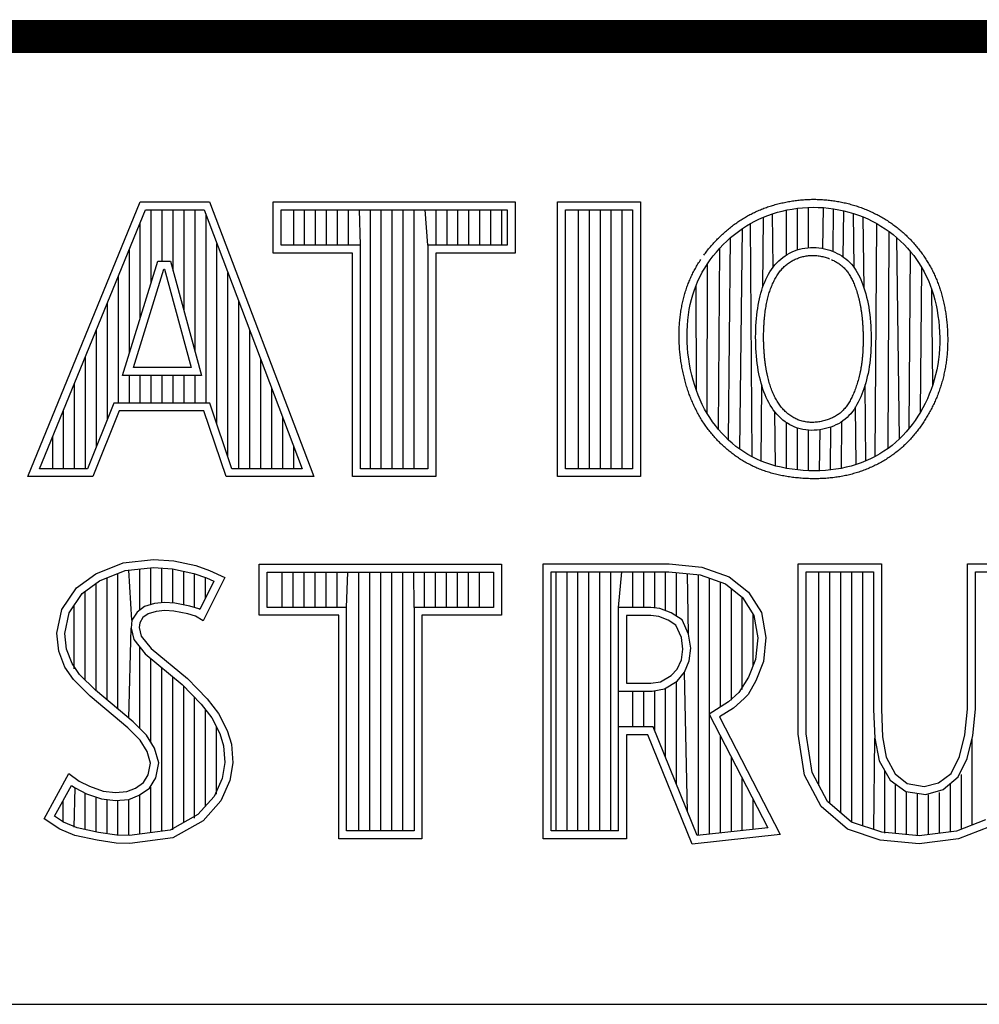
# Model space of a CAD drawing. Header units: inches. Extents: x 0 to 22, y 0 to 17.
# Tile 5 of 9: x 17.278 to 17.863, y 2.37 to 2.97. Entities that reach past the tile are written whole.
import ezdxf

# ---------------------------------------------------------------- set-up
doc = ezdxf.new("R2010")
doc.units = ezdxf.units.IN
doc.header["$LTSCALE"] = 1.21
doc.header["$MEASUREMENT"] = 0
doc.layers.get('0').update_dxf_attribs({"linetype": 'CONTINUOUS'})

msp = doc.modelspace()

# ---------------------------------------------------------------- linework, layer by layer
at = {"color": 2, "linetype": 'CONTINUOUS'}
for p, q in [((16.37365, 2.95963), (21.50365, 2.95963)), ((16.375, 2.96), (21.5, 2.96)), ((17.2831, 2.69154), (17.35156, 2.85908)), ((17.35156, 2.85908), (17.39384, 2.85908)), ((17.39384, 2.85908), (17.45744, 2.69154)), ((17.43265, 2.85908), (17.58018, 2.85908)), ((17.43265, 2.82782), (17.43265, 2.85908)), ((17.58018, 2.85908), (17.58018, 2.82782)), ((17.60594, 2.85908), (17.65646, 2.85908)), ((17.60594, 2.69154), (17.60594, 2.85908)), ((17.65646, 2.85908), (17.65646, 2.69154)), ((17.29033, 2.6964), (17.35482, 2.85422)), ((17.35482, 2.85422), (17.39049, 2.85422)), ((17.35835, 2.80979), (17.35835, 2.85422)), ((17.36502, 2.82279), (17.36502, 2.85422)), ((17.3717, 2.817), (17.3717, 2.85422)), ((17.37837, 2.79246), (17.37837, 2.85422)), ((17.38505, 2.76791), (17.38505, 2.85422)), ((17.39049, 2.85422), (17.4504, 2.6964)), ((17.39172, 2.73641), (17.39172, 2.85097)), ((17.43751, 2.85422), (17.57532, 2.85422)), ((17.43751, 2.83268), (17.43751, 2.85422)), ((17.44513, 2.83268), (17.44513, 2.85422)), ((17.4518, 2.83268), (17.4518, 2.85422)), ((17.45848, 2.83268), (17.45848, 2.85422)), ((17.46515, 2.83268), (17.46515, 2.85422)), ((17.47183, 2.83268), (17.47183, 2.85422)), ((17.4785, 2.83268), (17.4785, 2.85422)), ((17.48589, 2.83268), (17.48518, 2.85422)), ((17.49186, 2.6964), (17.49186, 2.85422)), ((17.49853, 2.6964), (17.49853, 2.85422)), ((17.50521, 2.6964), (17.50521, 2.85422)), ((17.51188, 2.6964), (17.51188, 2.85422)), ((17.51856, 2.6964), (17.51856, 2.85422)), ((17.52694, 2.83268), (17.52523, 2.85422)), ((17.53191, 2.83268), (17.53191, 2.85422)), ((17.53858, 2.83268), (17.53858, 2.85422)), ((17.54526, 2.83268), (17.54526, 2.85422)), ((17.55193, 2.83268), (17.55193, 2.85422)), ((17.55861, 2.83268), (17.55861, 2.85422)), ((17.56529, 2.83268), (17.56529, 2.85422)), ((17.57196, 2.83268), (17.57196, 2.85422)), ((17.57532, 2.85422), (17.57532, 2.83268)), ((17.6108, 2.85422), (17.6516, 2.85422)), ((17.6108, 2.6964), (17.6108, 2.85422)), ((17.61869, 2.6964), (17.61869, 2.85422)), ((17.62536, 2.6964), (17.62536, 2.85422)), ((17.63204, 2.6964), (17.63204, 2.85422)), ((17.63871, 2.6964), (17.63871, 2.85422)), ((17.64539, 2.6964), (17.64539, 2.85422)), ((17.6516, 2.85422), (17.6516, 2.6964)), ((17.7314, 2.8497), (17.73416, 2.85077)), ((17.73416, 2.85077), (17.73699, 2.85175)), ((17.73699, 2.85175), (17.73991, 2.85262)), ((17.73738, 2.81926), (17.73699, 2.85175)), ((17.73991, 2.85262), (17.74289, 2.8534)), ((17.74289, 2.8534), (17.74594, 2.85407)), ((17.74552, 2.82671), (17.74552, 2.85398)), ((17.74594, 2.85407), (17.74903, 2.85463)), ((17.74903, 2.85463), (17.75216, 2.85508)), ((17.75216, 2.85508), (17.75531, 2.8554)), ((17.7522, 2.82975), (17.7522, 2.85508)), ((17.75531, 2.8554), (17.75848, 2.85561)), ((17.75848, 2.85561), (17.76164, 2.85569)), ((17.75887, 2.83109), (17.75887, 2.85562)), ((17.76164, 2.85569), (17.7648, 2.85565)), ((17.7648, 2.85565), (17.76795, 2.85548)), ((17.76758, 2.83059), (17.76795, 2.85548)), ((17.76795, 2.85548), (17.77109, 2.85518)), ((17.77109, 2.85518), (17.77421, 2.85477)), ((17.77388, 2.82872), (17.77421, 2.85477)), ((17.77421, 2.85477), (17.7773, 2.85423)), ((17.7773, 2.85423), (17.78036, 2.85357)), ((17.7801, 2.82537), (17.78036, 2.85357)), ((17.78036, 2.85357), (17.78338, 2.8528)), ((17.78338, 2.8528), (17.78636, 2.85191)), ((17.78636, 2.85191), (17.78929, 2.8509)), ((17.78671, 2.81893), (17.78636, 2.85191)), ((17.78929, 2.8509), (17.79216, 2.84979)), ((17.35167, 2.78819), (17.35167, 2.84651)), ((17.71857, 2.84274), (17.72103, 2.84436)), ((17.72103, 2.84436), (17.72354, 2.84585)), ((17.72354, 2.84585), (17.72609, 2.84724)), ((17.72462, 2.70355), (17.72354, 2.84585)), ((17.72609, 2.84724), (17.72871, 2.84852)), ((17.72871, 2.84852), (17.7314, 2.8497)), ((17.73102, 2.80703), (17.7314, 2.8497)), ((17.79216, 2.84979), (17.79498, 2.84857)), ((17.79273, 2.80648), (17.79225, 2.84975)), ((17.79498, 2.84857), (17.79774, 2.84723)), ((17.79774, 2.84723), (17.80043, 2.8458)), ((17.79954, 2.70387), (17.80043, 2.8458)), ((17.80043, 2.8458), (17.80305, 2.84426)), ((17.80305, 2.84426), (17.8056, 2.84262)), ((17.71144, 2.83719), (17.71377, 2.83915)), ((17.71377, 2.83915), (17.71615, 2.84101)), ((17.71615, 2.84101), (17.71857, 2.84274)), ((17.71705, 2.70823), (17.71857, 2.84274)), ((17.8056, 2.84262), (17.80807, 2.84088)), ((17.8074, 2.70875), (17.80807, 2.84088)), ((17.80807, 2.84088), (17.81046, 2.83904)), ((17.81046, 2.83904), (17.81277, 2.83711)), ((17.3984, 2.72322), (17.3984, 2.83338)), ((17.48589, 2.83268), (17.43751, 2.83268)), ((17.48589, 2.6964), (17.48589, 2.83268)), ((17.57532, 2.83268), (17.52694, 2.83268)), ((17.52694, 2.83268), (17.52694, 2.6964)), ((17.70482, 2.83071), (17.70695, 2.83295)), ((17.70695, 2.83295), (17.70916, 2.83512)), ((17.70916, 2.83512), (17.71144, 2.83719)), ((17.71017, 2.71385), (17.71144, 2.83719)), ((17.81277, 2.83711), (17.815, 2.83509)), ((17.8143, 2.71449), (17.81277, 2.83711)), ((17.815, 2.83509), (17.81713, 2.83298)), ((17.81713, 2.83298), (17.81918, 2.8308)), ((17.345, 2.76659), (17.345, 2.83018)), ((17.48104, 2.82782), (17.43265, 2.82782)), ((17.48104, 2.69154), (17.48104, 2.82782)), ((17.58018, 2.82782), (17.5318, 2.82782)), ((17.5318, 2.82782), (17.5318, 2.69154)), ((17.69899, 2.8236), (17.70083, 2.82602)), ((17.70083, 2.82602), (17.70277, 2.82839)), ((17.70277, 2.82839), (17.70482, 2.83071)), ((17.70401, 2.72031), (17.70482, 2.83071)), ((17.74325, 2.82517), (17.74458, 2.82612)), ((17.74458, 2.82612), (17.74596, 2.82698)), ((17.74596, 2.82698), (17.74738, 2.82777)), ((17.74738, 2.82777), (17.74884, 2.82847)), ((17.74884, 2.82847), (17.75034, 2.82911)), ((17.75034, 2.82911), (17.75188, 2.82966)), ((17.75188, 2.82966), (17.75347, 2.83014)), ((17.75347, 2.83014), (17.75508, 2.83053)), ((17.75508, 2.83053), (17.75674, 2.83084)), ((17.75674, 2.83084), (17.75841, 2.83106)), ((17.75841, 2.83106), (17.76012, 2.83118)), ((17.76012, 2.83118), (17.76184, 2.83121)), ((17.76184, 2.83121), (17.76357, 2.83114)), ((17.76357, 2.83114), (17.76528, 2.83097)), ((17.76528, 2.83097), (17.76698, 2.83071)), ((17.76698, 2.83071), (17.76865, 2.83037)), ((17.76865, 2.83037), (17.77028, 2.82995)), ((17.77028, 2.82995), (17.77188, 2.82946)), ((17.77188, 2.82946), (17.77344, 2.8289)), ((17.77344, 2.8289), (17.77496, 2.82827)), ((17.77496, 2.82827), (17.77642, 2.82758)), ((17.77642, 2.82758), (17.77782, 2.82682)), ((17.77782, 2.82682), (17.77917, 2.82601)), ((17.77917, 2.82601), (17.78046, 2.82512)), ((17.81918, 2.8308), (17.82113, 2.82854)), ((17.8203, 2.72104), (17.82113, 2.82854)), ((17.82113, 2.82854), (17.82298, 2.82621)), ((17.82298, 2.82621), (17.82473, 2.82383)), ((17.34088, 2.75326), (17.36237, 2.82279)), ((17.36237, 2.82279), (17.37012, 2.82279)), ((17.37012, 2.82279), (17.38903, 2.75327)), ((17.69567, 2.81864), (17.69727, 2.82114)), ((17.69706, 2.7301), (17.69727, 2.82114)), ((17.69727, 2.82114), (17.69899, 2.8236)), ((17.73736, 2.81923), (17.73843, 2.82057)), ((17.73843, 2.82057), (17.73955, 2.82184)), ((17.73955, 2.82184), (17.74073, 2.82303)), ((17.74073, 2.82303), (17.74196, 2.82414)), ((17.74196, 2.82414), (17.74325, 2.82517)), ((17.78046, 2.82512), (17.78169, 2.82418)), ((17.78169, 2.82418), (17.78286, 2.82318)), ((17.78286, 2.82318), (17.78398, 2.82213)), ((17.78398, 2.82213), (17.78502, 2.82101)), ((17.78502, 2.82101), (17.78601, 2.81985)), ((17.82473, 2.82383), (17.82637, 2.82139)), ((17.82637, 2.82139), (17.82791, 2.81889)), ((17.34746, 2.75812), (17.36595, 2.81794)), ((17.36595, 2.81794), (17.36641, 2.81794)), ((17.36641, 2.81794), (17.38268, 2.75812)), ((17.40508, 2.70339), (17.40508, 2.8158)), ((17.6928, 2.81349), (17.69418, 2.81609)), ((17.69418, 2.81609), (17.69567, 2.81864)), ((17.73372, 2.81332), (17.73454, 2.81487)), ((17.73454, 2.81487), (17.73542, 2.81637)), ((17.73542, 2.81637), (17.73636, 2.81783)), ((17.73636, 2.81783), (17.73736, 2.81923)), ((17.78601, 2.81985), (17.78694, 2.81863)), ((17.78694, 2.81863), (17.78781, 2.81735)), ((17.78781, 2.81735), (17.78863, 2.81601)), ((17.78863, 2.81601), (17.78939, 2.81462)), ((17.78939, 2.81462), (17.79011, 2.81317)), ((17.8271, 2.73087), (17.82791, 2.81889)), ((17.82791, 2.81889), (17.82935, 2.81632)), ((17.82935, 2.81632), (17.83069, 2.81369)), ((17.33832, 2.73641), (17.33832, 2.81384)), ((17.68934, 2.80531), (17.69039, 2.80811)), ((17.69039, 2.80811), (17.69154, 2.81084)), ((17.69054, 2.7441), (17.69039, 2.80811)), ((17.69154, 2.81084), (17.6928, 2.81349)), ((17.73095, 2.80682), (17.73156, 2.80849)), ((17.73156, 2.80849), (17.73223, 2.81013)), ((17.73223, 2.81013), (17.73294, 2.81174)), ((17.73294, 2.81174), (17.73372, 2.81332)), ((17.79011, 2.81317), (17.7908, 2.81165)), ((17.7908, 2.81165), (17.79145, 2.81006)), ((17.79145, 2.81006), (17.79207, 2.8084)), ((17.79207, 2.8084), (17.79267, 2.80666)), ((17.83069, 2.81369), (17.83192, 2.81099)), ((17.83192, 2.81099), (17.83306, 2.8082)), ((17.83306, 2.8082), (17.8341, 2.80532)), ((17.68756, 2.79946), (17.6884, 2.80243)), ((17.6884, 2.80243), (17.68934, 2.80531)), ((17.72939, 2.80163), (17.72986, 2.8034)), ((17.72986, 2.8034), (17.73038, 2.80513)), ((17.73038, 2.80513), (17.73095, 2.80682)), ((17.79267, 2.80666), (17.79324, 2.80484)), ((17.79324, 2.80484), (17.79378, 2.80294)), ((17.79378, 2.80294), (17.79429, 2.80098)), ((17.8341, 2.80532), (17.83504, 2.80236)), ((17.83465, 2.74751), (17.8341, 2.80532)), ((17.83504, 2.80236), (17.83588, 2.79929)), ((17.33165, 2.72667), (17.33165, 2.79751)), ((17.41175, 2.6964), (17.41175, 2.79822)), ((17.68622, 2.7933), (17.68684, 2.79642)), ((17.68684, 2.79642), (17.68756, 2.79946)), ((17.72791, 2.7941), (17.72822, 2.79606)), ((17.72822, 2.79606), (17.72857, 2.79797)), ((17.72857, 2.79797), (17.72896, 2.79982)), ((17.72896, 2.79982), (17.72939, 2.80163)), ((17.79429, 2.80098), (17.79476, 2.79896)), ((17.79476, 2.79896), (17.79519, 2.79687)), ((17.79519, 2.79687), (17.79558, 2.79472)), ((17.83588, 2.79929), (17.83662, 2.79614)), ((17.83662, 2.79614), (17.83727, 2.79291)), ((17.68533, 2.78687), (17.68572, 2.79011)), ((17.68572, 2.79011), (17.68622, 2.7933)), ((17.72717, 2.78787), (17.72738, 2.79)), ((17.72738, 2.79), (17.72763, 2.79208)), ((17.72763, 2.79208), (17.72791, 2.7941)), ((17.79558, 2.79472), (17.79591, 2.79253)), ((17.79591, 2.79253), (17.7962, 2.79031)), ((17.7962, 2.79031), (17.79645, 2.78805)), ((17.83727, 2.79291), (17.8378, 2.78963)), ((17.68505, 2.78358), (17.68533, 2.78687)), ((17.72686, 2.78346), (17.727, 2.78569)), ((17.727, 2.78569), (17.72717, 2.78787)), ((17.79645, 2.78805), (17.79665, 2.78577)), ((17.79665, 2.78577), (17.7968, 2.78348)), ((17.8378, 2.78963), (17.83823, 2.78631)), ((17.83823, 2.78631), (17.83856, 2.78295)), ((17.32497, 2.71007), (17.32497, 2.78117)), ((17.41843, 2.6964), (17.41843, 2.78063)), ((17.68485, 2.77691), (17.68489, 2.78026)), ((17.68489, 2.78026), (17.68505, 2.78358)), ((17.72668, 2.77661), (17.7267, 2.77892)), ((17.7267, 2.77892), (17.72676, 2.78121)), ((17.72676, 2.78121), (17.72686, 2.78346)), ((17.7968, 2.78348), (17.79692, 2.78117)), ((17.79692, 2.78117), (17.797, 2.77886)), ((17.797, 2.77886), (17.79704, 2.77655)), ((17.83856, 2.78295), (17.83876, 2.77959)), ((17.83876, 2.77959), (17.83886, 2.77623)), ((17.68493, 2.77353), (17.68485, 2.77691)), ((17.68513, 2.77014), (17.68493, 2.77353)), ((17.7267, 2.77429), (17.72668, 2.77661)), ((17.72676, 2.77196), (17.7267, 2.77429)), ((17.79704, 2.77424), (17.797, 2.77194)), ((17.79704, 2.77655), (17.79704, 2.77424)), ((17.83884, 2.77289), (17.83871, 2.76957)), ((17.83886, 2.77623), (17.83884, 2.77289)), ((17.68544, 2.76675), (17.68513, 2.77014)), ((17.68586, 2.76337), (17.68544, 2.76675)), ((17.72686, 2.76964), (17.72676, 2.77196)), ((17.727, 2.76733), (17.72686, 2.76964)), ((17.72719, 2.76505), (17.727, 2.76733)), ((17.79681, 2.76739), (17.79666, 2.76515)), ((17.79693, 2.76966), (17.79681, 2.76739)), ((17.797, 2.77194), (17.79693, 2.76966)), ((17.83846, 2.76628), (17.8381, 2.76303)), ((17.83871, 2.76957), (17.83846, 2.76628)), ((17.31829, 2.6964), (17.31829, 2.76484)), ((17.4251, 2.6964), (17.4251, 2.76305)), ((17.68639, 2.76002), (17.68586, 2.76337)), ((17.68702, 2.75671), (17.68639, 2.76002)), ((17.72741, 2.7628), (17.72719, 2.76505)), ((17.72767, 2.76059), (17.72741, 2.7628)), ((17.72796, 2.75842), (17.72767, 2.76059)), ((17.7962, 2.76076), (17.79591, 2.75862)), ((17.79645, 2.76294), (17.7962, 2.76076)), ((17.79666, 2.76515), (17.79645, 2.76294)), ((17.8381, 2.76303), (17.83763, 2.75981)), ((17.38268, 2.75812), (17.34746, 2.75812)), ((17.68776, 2.75345), (17.68702, 2.75671)), ((17.7283, 2.75632), (17.72796, 2.75842)), ((17.72867, 2.75427), (17.7283, 2.75632)), ((17.72909, 2.75228), (17.72867, 2.75427)), ((17.79517, 2.7545), (17.79474, 2.75252)), ((17.79557, 2.75654), (17.79517, 2.7545)), ((17.79591, 2.75862), (17.79557, 2.75654)), ((17.83705, 2.75665), (17.83636, 2.75354)), ((17.83763, 2.75981), (17.83705, 2.75665)), ((17.31162, 2.6964), (17.31162, 2.7485)), ((17.38903, 2.75327), (17.34088, 2.75326)), ((17.345, 2.73641), (17.345, 2.75326)), ((17.35167, 2.73641), (17.35167, 2.75326)), ((17.35835, 2.73641), (17.35835, 2.75327)), ((17.36502, 2.73641), (17.36502, 2.75327)), ((17.3717, 2.73641), (17.3717, 2.75327)), ((17.37837, 2.73641), (17.37837, 2.75327)), ((17.38505, 2.73641), (17.38505, 2.75327)), ((17.68859, 2.75026), (17.68776, 2.75345)), ((17.68952, 2.74714), (17.68859, 2.75026)), ((17.72954, 2.75035), (17.72909, 2.75228)), ((17.73003, 2.74847), (17.72954, 2.75035)), ((17.73057, 2.74664), (17.73003, 2.74847)), ((17.79375, 2.74873), (17.79321, 2.74691)), ((17.79427, 2.7506), (17.79375, 2.74873)), ((17.79474, 2.75252), (17.79427, 2.7506)), ((17.83556, 2.75049), (17.83465, 2.74751)), ((17.83636, 2.75354), (17.83556, 2.75049)), ((17.43178, 2.6964), (17.43178, 2.74547)), ((17.69054, 2.7441), (17.68952, 2.74714)), ((17.69165, 2.74114), (17.69054, 2.7441)), ((17.73009, 2.70098), (17.73049, 2.74688)), ((17.73114, 2.74486), (17.73057, 2.74664)), ((17.73175, 2.74313), (17.73114, 2.74486)), ((17.73241, 2.74145), (17.73175, 2.74313)), ((17.79202, 2.74342), (17.79138, 2.74174)), ((17.79263, 2.74514), (17.79202, 2.74342)), ((17.79321, 2.74691), (17.79263, 2.74514)), ((17.79389, 2.70117), (17.79338, 2.74747)), ((17.83364, 2.74458), (17.83252, 2.74172)), ((17.83465, 2.74751), (17.83364, 2.74458)), ((17.33556, 2.73641), (17.31947, 2.6964)), ((17.39396, 2.73641), (17.33556, 2.73641)), ((17.40743, 2.6964), (17.39396, 2.73641)), ((17.69286, 2.73826), (17.69165, 2.74114)), ((17.69417, 2.73546), (17.69286, 2.73826)), ((17.73311, 2.7398), (17.73241, 2.74145)), ((17.73387, 2.7382), (17.73311, 2.7398)), ((17.73467, 2.73665), (17.73387, 2.7382)), ((17.73553, 2.73513), (17.73467, 2.73665)), ((17.78924, 2.73694), (17.78843, 2.73543)), ((17.78999, 2.7385), (17.78924, 2.73694)), ((17.79071, 2.7401), (17.78999, 2.7385)), ((17.79138, 2.74174), (17.79071, 2.7401)), ((17.83, 2.73618), (17.82859, 2.73349)), ((17.83131, 2.73892), (17.83, 2.73618)), ((17.83252, 2.74172), (17.83131, 2.73892)), ((17.30494, 2.6964), (17.30494, 2.73217)), ((17.33884, 2.73156), (17.32275, 2.69154)), ((17.39047, 2.73156), (17.33884, 2.73156)), ((17.40394, 2.69154), (17.39047, 2.73156)), ((17.69557, 2.73274), (17.69417, 2.73546)), ((17.69706, 2.7301), (17.69557, 2.73274)), ((17.69866, 2.72753), (17.69706, 2.7301)), ((17.73645, 2.73367), (17.73553, 2.73513)), ((17.73743, 2.73225), (17.73645, 2.73367)), ((17.73848, 2.73089), (17.73743, 2.73225)), ((17.73885, 2.69804), (17.73845, 2.73093)), ((17.73959, 2.72959), (17.73848, 2.73089)), ((17.78569, 2.73121), (17.78465, 2.72992)), ((17.78666, 2.73256), (17.78569, 2.73121)), ((17.78758, 2.73397), (17.78666, 2.73256)), ((17.78843, 2.73543), (17.78758, 2.73397)), ((17.78799, 2.69895), (17.78762, 2.73403)), ((17.8271, 2.73087), (17.82552, 2.72831)), ((17.82859, 2.73349), (17.8271, 2.73087)), ((17.43845, 2.6964), (17.43845, 2.72788)), ((17.70035, 2.72504), (17.69866, 2.72753)), ((17.70213, 2.72264), (17.70035, 2.72504)), ((17.74076, 2.72835), (17.73959, 2.72959)), ((17.74199, 2.72717), (17.74076, 2.72835)), ((17.74328, 2.72606), (17.74199, 2.72717)), ((17.74463, 2.72503), (17.74328, 2.72606)), ((17.74604, 2.72408), (17.74463, 2.72503)), ((17.74552, 2.69658), (17.74552, 2.72443)), ((17.7475, 2.72321), (17.74604, 2.72408)), ((17.77849, 2.72464), (17.77708, 2.72382)), ((17.77985, 2.72555), (17.77849, 2.72464)), ((17.7789, 2.69661), (17.77916, 2.72509)), ((17.78114, 2.72652), (17.77985, 2.72555)), ((17.78238, 2.72758), (17.78114, 2.72652)), ((17.78355, 2.72871), (17.78238, 2.72758)), ((17.78465, 2.72992), (17.78355, 2.72871)), ((17.82386, 2.72581), (17.82213, 2.72338)), ((17.82552, 2.72831), (17.82386, 2.72581)), ((17.70401, 2.72031), (17.70213, 2.72264)), ((17.70598, 2.71807), (17.70401, 2.72031)), ((17.70803, 2.71591), (17.70598, 2.71807)), ((17.74902, 2.72243), (17.7475, 2.72321)), ((17.75058, 2.72175), (17.74902, 2.72243)), ((17.75218, 2.72116), (17.75058, 2.72175)), ((17.75381, 2.72067), (17.75218, 2.72116)), ((17.7522, 2.69565), (17.7522, 2.72116)), ((17.75548, 2.72029), (17.75381, 2.72067)), ((17.75717, 2.72001), (17.75548, 2.72029)), ((17.75888, 2.71983), (17.75717, 2.72001)), ((17.75887, 2.69518), (17.75887, 2.71983)), ((17.76061, 2.71974), (17.75888, 2.71983)), ((17.76235, 2.71977), (17.76061, 2.71974)), ((17.76409, 2.71989), (17.76235, 2.71977)), ((17.76582, 2.7201), (17.76409, 2.71989)), ((17.76555, 2.69516), (17.76592, 2.72012)), ((17.76754, 2.7204), (17.76582, 2.7201)), ((17.76923, 2.72079), (17.76754, 2.7204)), ((17.77089, 2.72125), (17.76923, 2.72079)), ((17.77251, 2.72179), (17.77089, 2.72125)), ((17.77222, 2.69561), (17.77255, 2.7218)), ((17.77408, 2.7224), (17.77251, 2.72179)), ((17.77561, 2.72308), (17.77408, 2.7224)), ((17.77708, 2.72382), (17.77561, 2.72308)), ((17.8184, 2.71877), (17.8164, 2.71659)), ((17.8203, 2.72104), (17.8184, 2.71877)), ((17.82213, 2.72338), (17.8203, 2.72104)), ((17.29827, 2.6964), (17.29827, 2.71583)), ((17.71017, 2.71385), (17.70803, 2.71591)), ((17.71239, 2.71188), (17.71017, 2.71385)), ((17.81211, 2.71249), (17.80981, 2.71057)), ((17.8143, 2.71449), (17.81211, 2.71249)), ((17.8164, 2.71659), (17.8143, 2.71449)), ((17.44513, 2.6964), (17.44513, 2.7103)), ((17.71468, 2.71001), (17.71239, 2.71188)), ((17.71705, 2.70823), (17.71468, 2.71001)), ((17.71949, 2.70657), (17.71705, 2.70823)), ((17.72201, 2.705), (17.71949, 2.70657)), ((17.80488, 2.70702), (17.80226, 2.70539)), ((17.8074, 2.70875), (17.80488, 2.70702)), ((17.80981, 2.71057), (17.8074, 2.70875)), ((17.72462, 2.70355), (17.72201, 2.705)), ((17.72731, 2.70221), (17.72462, 2.70355)), ((17.73009, 2.70098), (17.72731, 2.70221)), ((17.73298, 2.69986), (17.73009, 2.70098)), ((17.79389, 2.70117), (17.79097, 2.69999)), ((17.79675, 2.70246), (17.79389, 2.70117)), ((17.79954, 2.70387), (17.79675, 2.70246)), ((17.80226, 2.70539), (17.79954, 2.70387)), ((17.31947, 2.6964), (17.29033, 2.6964)), ((17.4504, 2.6964), (17.40743, 2.6964)), ((17.52694, 2.6964), (17.48589, 2.6964)), ((17.6516, 2.6964), (17.6108, 2.6964)), ((17.73597, 2.69887), (17.73298, 2.69986)), ((17.73907, 2.69798), (17.73597, 2.69887)), ((17.74228, 2.69722), (17.73907, 2.69798)), ((17.74557, 2.69657), (17.74228, 2.69722)), ((17.74892, 2.69605), (17.74557, 2.69657)), ((17.75231, 2.69564), (17.74892, 2.69605)), ((17.75572, 2.69535), (17.75231, 2.69564)), ((17.75914, 2.69517), (17.75572, 2.69535)), ((17.76253, 2.69511), (17.75914, 2.69517)), ((17.76588, 2.69517), (17.76253, 2.69511)), ((17.76918, 2.69535), (17.76588, 2.69517)), ((17.77243, 2.69564), (17.76918, 2.69535)), ((17.77564, 2.69605), (17.77243, 2.69564)), ((17.7788, 2.69659), (17.77564, 2.69605)), ((17.78191, 2.69725), (17.7788, 2.69659)), ((17.78497, 2.69803), (17.78191, 2.69725)), ((17.78799, 2.69895), (17.78497, 2.69803)), ((17.79097, 2.69999), (17.78799, 2.69895)), ((17.32275, 2.69154), (17.2831, 2.69154)), ((17.45744, 2.69154), (17.40394, 2.69154)), ((17.5318, 2.69154), (17.48104, 2.69154)), ((17.65646, 2.69154), (17.60594, 2.69154)), ((17.3412, 2.63903), (17.35963, 2.64105)), ((17.35963, 2.64105), (17.37202, 2.64018)), ((17.37202, 2.64018), (17.38556, 2.6373)), ((17.32449, 2.63241), (17.3412, 2.63903)), ((17.32685, 2.62813), (17.34238, 2.63428)), ((17.34238, 2.63428), (17.35973, 2.63618)), ((17.34656, 2.6041), (17.34472, 2.63453)), ((17.35139, 2.61025), (17.35139, 2.63526)), ((17.35807, 2.61347), (17.35807, 2.63599)), ((17.35973, 2.63618), (17.37134, 2.63536)), ((17.36475, 2.61463), (17.36475, 2.63583)), ((17.37134, 2.63536), (17.38426, 2.63262)), ((17.37142, 2.61456), (17.37142, 2.63535)), ((17.38556, 2.6373), (17.39392, 2.63443)), ((17.39392, 2.63443), (17.40313, 2.63011)), ((17.42418, 2.63829), (17.57171, 2.63829)), ((17.42418, 2.60704), (17.42418, 2.63829)), ((17.57171, 2.63829), (17.57171, 2.60704)), ((17.59726, 2.63838), (17.67396, 2.63838)), ((17.59726, 2.47075), (17.59726, 2.63838)), ((17.67396, 2.63838), (17.69383, 2.6364)), ((17.69383, 2.6364), (17.7106, 2.6305)), ((17.75268, 2.63838), (17.80328, 2.63838)), ((17.75268, 2.53454), (17.75268, 2.63838)), ((17.80328, 2.63838), (17.80328, 2.54993)), ((17.85571, 2.63838), (17.89897, 2.63838)), ((17.85571, 2.54993), (17.85571, 2.63838)), ((17.31268, 2.62377), (17.32449, 2.63241)), ((17.31623, 2.62035), (17.32685, 2.62813)), ((17.33137, 2.55551), (17.33137, 2.62991)), ((17.33804, 2.54992), (17.33804, 2.63256)), ((17.3781, 2.6134), (17.3781, 2.63393)), ((17.38426, 2.63262), (17.39209, 2.62992)), ((17.38477, 2.61174), (17.38477, 2.63244)), ((17.40313, 2.63011), (17.38988, 2.60362)), ((17.39145, 2.61759), (17.39145, 2.63014)), ((17.39209, 2.62992), (17.39656, 2.62782)), ((17.42904, 2.63343), (17.56685, 2.63343)), ((17.42904, 2.61189), (17.42904, 2.63343)), ((17.43817, 2.61189), (17.43817, 2.63343)), ((17.44485, 2.61189), (17.44485, 2.63343)), ((17.45153, 2.61189), (17.45153, 2.63343)), ((17.4582, 2.61189), (17.4582, 2.63343)), ((17.46488, 2.61189), (17.46488, 2.63343)), ((17.47155, 2.61189), (17.47155, 2.63343)), ((17.47742, 2.61189), (17.47823, 2.63343)), ((17.4849, 2.47561), (17.4849, 2.63343)), ((17.49158, 2.47561), (17.49158, 2.63343)), ((17.49825, 2.47561), (17.49825, 2.63343)), ((17.50493, 2.47561), (17.50493, 2.63343)), ((17.5116, 2.47561), (17.5116, 2.63343)), ((17.51847, 2.61189), (17.51828, 2.63343)), ((17.52496, 2.61189), (17.52496, 2.63343)), ((17.53163, 2.61189), (17.53163, 2.63343)), ((17.5383, 2.61189), (17.5383, 2.63343)), ((17.54498, 2.61189), (17.54498, 2.63343)), ((17.55166, 2.61189), (17.55166, 2.63343)), ((17.55833, 2.61189), (17.55833, 2.63343)), ((17.56685, 2.63343), (17.56685, 2.61189)), ((17.60211, 2.63352), (17.67372, 2.63352)), ((17.60211, 2.47561), (17.60211, 2.63352)), ((17.60506, 2.47561), (17.60506, 2.63352)), ((17.61173, 2.47561), (17.61173, 2.63352)), ((17.61841, 2.47561), (17.61841, 2.63352)), ((17.62509, 2.47561), (17.62509, 2.63352)), ((17.63176, 2.47561), (17.63176, 2.63352)), ((17.63844, 2.47561), (17.63844, 2.63352)), ((17.64302, 2.61177), (17.64511, 2.63352)), ((17.65179, 2.61177), (17.65179, 2.63352)), ((17.65846, 2.61177), (17.65846, 2.63352)), ((17.66514, 2.61149), (17.66514, 2.63352)), ((17.67181, 2.60984), (17.67181, 2.63352)), ((17.67372, 2.63352), (17.69277, 2.63163)), ((17.67849, 2.60645), (17.67849, 2.63305)), ((17.68583, 2.59559), (17.68516, 2.63238)), ((17.69184, 2.47286), (17.69184, 2.63172)), ((17.69277, 2.63163), (17.70823, 2.62619)), ((17.69851, 2.47359), (17.69851, 2.6296)), ((17.7106, 2.6305), (17.7224, 2.62119)), ((17.75754, 2.63352), (17.79842, 2.63352)), ((17.75754, 2.5349), (17.75754, 2.63352)), ((17.76527, 2.50329), (17.76527, 2.63352)), ((17.77194, 2.49237), (17.77194, 2.63352)), ((17.77862, 2.48661), (17.77862, 2.63352)), ((17.7853, 2.48085), (17.7853, 2.63352)), ((17.79197, 2.47868), (17.79197, 2.63352)), ((17.79842, 2.63352), (17.79843, 2.54972)), ((17.86056, 2.63352), (17.89412, 2.63352)), ((17.86056, 2.54993), (17.86056, 2.63352)), ((17.30375, 2.61053), (17.31268, 2.62377)), ((17.32469, 2.56104), (17.32469, 2.62654)), ((17.39656, 2.62782), (17.38793, 2.61056)), ((17.70519, 2.55119), (17.70519, 2.62726)), ((17.70823, 2.62619), (17.71873, 2.6179)), ((17.71187, 2.55539), (17.71187, 2.62332)), ((17.30832, 2.60862), (17.31623, 2.62035)), ((17.31802, 2.56771), (17.31802, 2.62166)), ((17.71854, 2.5619), (17.71854, 2.61805)), ((17.71873, 2.6179), (17.72556, 2.60698)), ((17.7224, 2.62119), (17.73016, 2.60877)), ((17.30087, 2.59613), (17.30375, 2.61053)), ((17.31134, 2.5744), (17.31134, 2.61311)), ((17.35429, 2.61235), (17.3497, 2.60902)), ((17.3604, 2.61415), (17.35429, 2.61235)), ((17.36641, 2.61482), (17.3604, 2.61415)), ((17.37263, 2.61449), (17.36641, 2.61482)), ((17.38187, 2.61264), (17.37263, 2.61449)), ((17.38732, 2.61094), (17.38187, 2.61264)), ((17.38793, 2.61056), (17.38732, 2.61094)), ((17.47742, 2.61189), (17.42904, 2.61189)), ((17.47742, 2.47561), (17.47742, 2.61189)), ((17.56685, 2.61189), (17.51847, 2.61189)), ((17.51847, 2.61189), (17.51847, 2.47561)), ((17.66278, 2.61177), (17.64302, 2.61177)), ((17.64302, 2.47561), (17.64302, 2.61177)), ((17.66835, 2.61111), (17.66278, 2.61177)), ((17.6751, 2.60864), (17.66835, 2.61111)), ((17.30577, 2.5959), (17.30832, 2.60862)), ((17.34656, 2.6041), (17.34608, 2.59929)), ((17.3497, 2.60902), (17.34656, 2.6041)), ((17.3533, 2.60563), (17.35128, 2.60246)), ((17.35647, 2.60793), (17.3533, 2.60563)), ((17.36136, 2.60937), (17.35647, 2.60793)), ((17.36655, 2.60995), (17.36136, 2.60937)), ((17.37202, 2.60966), (17.36655, 2.60995)), ((17.38066, 2.60793), (17.37202, 2.60966)), ((17.38527, 2.60649), (17.38066, 2.60793)), ((17.38988, 2.60362), (17.38527, 2.60649)), ((17.47256, 2.60704), (17.42418, 2.60704)), ((17.47256, 2.47075), (17.47256, 2.60704)), ((17.57171, 2.60704), (17.52332, 2.60704)), ((17.52332, 2.60704), (17.52332, 2.47075)), ((17.66278, 2.60691), (17.64788, 2.60691)), ((17.64788, 2.60691), (17.64788, 2.56563)), ((17.66775, 2.60629), (17.66278, 2.60691)), ((17.67334, 2.60412), (17.66775, 2.60629)), ((17.678, 2.60101), (17.67334, 2.60412)), ((17.68184, 2.60429), (17.6751, 2.60864)), ((17.68583, 2.59559), (17.68184, 2.60429)), ((17.72522, 2.57652), (17.72522, 2.60753)), ((17.72556, 2.60698), (17.72806, 2.59338)), ((17.73016, 2.60877), (17.73296, 2.59356)), ((17.34472, 2.54433), (17.34608, 2.59929)), ((17.34608, 2.59929), (17.34765, 2.59223)), ((17.35128, 2.60246), (17.35099, 2.59958)), ((17.35099, 2.59958), (17.35214, 2.5944)), ((17.68141, 2.59356), (17.678, 2.60101)), ((17.30202, 2.58519), (17.30087, 2.59613)), ((17.30678, 2.58633), (17.30577, 2.5959)), ((17.34765, 2.59223), (17.35472, 2.58349)), ((17.35214, 2.5944), (17.35819, 2.58691)), ((17.68234, 2.58642), (17.68141, 2.59356)), ((17.68716, 2.58705), (17.68583, 2.59559)), ((17.72806, 2.59338), (17.72665, 2.58015)), ((17.73296, 2.59356), (17.73141, 2.57898)), ((17.31009, 2.57768), (17.30678, 2.58633)), ((17.35139, 2.53809), (17.35139, 2.5876)), ((17.35819, 2.58691), (17.38037, 2.56849)), ((17.68141, 2.57991), (17.68234, 2.58642)), ((17.68622, 2.57922), (17.68716, 2.58705)), ((17.30576, 2.5754), (17.30202, 2.58519)), ((17.35472, 2.58349), (17.3771, 2.56489)), ((17.35807, 2.52981), (17.35807, 2.5807)), ((17.72665, 2.58015), (17.72235, 2.56926)), ((17.31095, 2.56791), (17.30576, 2.5754)), ((17.31469, 2.57103), (17.31009, 2.57768)), ((17.36475, 2.47546), (17.36475, 2.57516)), ((17.6752, 2.57028), (17.67893, 2.57432)), ((17.67893, 2.57432), (17.68141, 2.57991)), ((17.68337, 2.57235), (17.68622, 2.57922)), ((17.73141, 2.57898), (17.72675, 2.56718)), ((17.32431, 2.56142), (17.31469, 2.57103)), ((17.37142, 2.47634), (17.37142, 2.56961)), ((17.38037, 2.56849), (17.38642, 2.56244)), ((17.66868, 2.56656), (17.6752, 2.57028)), ((17.67877, 2.56699), (17.68337, 2.57235)), ((17.68516, 2.48733), (17.68337, 2.57235)), ((17.72235, 2.56926), (17.71635, 2.55992)), ((17.31527, 2.56359), (17.31095, 2.56791)), ((17.32103, 2.55783), (17.31527, 2.56359)), ((17.3771, 2.56489), (17.38295, 2.55904)), ((17.3781, 2.48076), (17.3781, 2.5639)), ((17.38642, 2.56244), (17.39248, 2.5561)), ((17.64788, 2.56563), (17.66278, 2.56563)), ((17.66278, 2.56563), (17.66868, 2.56656)), ((17.66354, 2.56083), (17.67109, 2.56234)), ((17.67109, 2.56234), (17.67877, 2.56699)), ((17.67181, 2.5203), (17.67181, 2.56249)), ((17.67849, 2.50381), (17.67849, 2.56666)), ((17.72675, 2.56718), (17.72209, 2.5588)), ((17.34408, 2.53854), (17.32103, 2.55783)), ((17.34736, 2.54212), (17.32431, 2.56142)), ((17.38295, 2.55904), (17.38879, 2.55293)), ((17.38477, 2.4834), (17.38477, 2.55714)), ((17.39248, 2.5561), (17.39939, 2.54718)), ((17.64302, 2.56077), (17.66354, 2.56083)), ((17.65179, 2.53913), (17.65179, 2.5608)), ((17.65846, 2.53913), (17.65846, 2.56082)), ((17.66514, 2.53679), (17.66514, 2.56084)), ((17.71635, 2.55992), (17.71014, 2.5543)), ((17.71961, 2.55632), (17.71309, 2.55042)), ((17.72209, 2.5588), (17.71961, 2.55632)), ((17.38879, 2.55293), (17.39526, 2.54458)), ((17.71014, 2.5543), (17.69835, 2.54688)), ((17.71309, 2.55042), (17.7047, 2.54514)), ((17.39145, 2.49078), (17.39145, 2.5495)), ((17.39526, 2.54458), (17.40005, 2.53499)), ((17.39939, 2.54718), (17.40457, 2.53681)), ((17.69835, 2.54688), (17.7341, 2.4775)), ((17.7047, 2.54514), (17.74165, 2.47344)), ((17.79843, 2.54972), (17.79923, 2.53223)), ((17.80328, 2.54993), (17.80401, 2.53307)), ((17.85424, 2.53417), (17.85571, 2.54993)), ((17.85908, 2.53372), (17.86056, 2.54993)), ((17.35157, 2.53105), (17.34408, 2.53854)), ((17.35539, 2.53409), (17.34736, 2.54212)), ((17.39812, 2.49815), (17.39812, 2.53886)), ((17.66419, 2.53913), (17.64302, 2.53913)), ((17.69106, 2.47277), (17.66419, 2.53913)), ((17.36038, 2.52612), (17.35539, 2.53409)), ((17.40005, 2.53499), (17.40237, 2.52754)), ((17.40457, 2.53681), (17.40717, 2.52846)), ((17.66092, 2.53428), (17.64788, 2.53428)), ((17.64788, 2.53428), (17.64788, 2.47075)), ((17.68794, 2.46755), (17.66092, 2.53428)), ((17.70519, 2.47433), (17.70519, 2.5336)), ((17.75635, 2.50962), (17.75268, 2.53454)), ((17.76103, 2.51117), (17.75754, 2.5349)), ((17.79865, 2.47645), (17.79923, 2.53223)), ((17.79923, 2.53223), (17.80193, 2.51832)), ((17.80401, 2.53307), (17.80621, 2.52061)), ((17.85094, 2.52098), (17.85424, 2.53417)), ((17.85565, 2.5198), (17.85908, 2.53372)), ((17.85872, 2.47925), (17.85872, 2.53229)), ((17.35589, 2.52414), (17.35157, 2.53105)), ((17.36289, 2.51713), (17.36038, 2.52612)), ((17.40237, 2.52754), (17.40315, 2.51743)), ((17.40717, 2.52846), (17.40803, 2.51723)), ((17.35791, 2.51694), (17.35589, 2.52414)), ((17.71187, 2.47506), (17.71187, 2.52065)), ((17.80621, 2.52061), (17.81171, 2.51035)), ((17.84581, 2.51072), (17.85094, 2.52098)), ((17.35647, 2.50975), (17.35791, 2.51694)), ((17.36105, 2.50792), (17.36289, 2.51713)), ((17.40315, 2.51743), (17.40161, 2.50767)), ((17.40803, 2.51723), (17.4063, 2.50629)), ((17.80193, 2.51832), (17.80868, 2.50656)), ((17.85015, 2.50855), (17.85565, 2.5198)), ((17.29309, 2.48296), (17.30807, 2.51061)), ((17.30807, 2.51061), (17.3144, 2.506)), ((17.35358, 2.50514), (17.35647, 2.50975)), ((17.76661, 2.49056), (17.75635, 2.50962)), ((17.77046, 2.49365), (17.76103, 2.51117)), ((17.80532, 2.47423), (17.80532, 2.51241)), ((17.81171, 2.51035), (17.81904, 2.50449)), ((17.83811, 2.50486), (17.84581, 2.51072)), ((17.84105, 2.50099), (17.85015, 2.50855)), ((17.85205, 2.47668), (17.85205, 2.51012)), ((17.29947, 2.48455), (17.3097, 2.50342)), ((17.3097, 2.50342), (17.31188, 2.50184)), ((17.3144, 2.506), (17.32074, 2.50283)), ((17.32074, 2.50283), (17.3291, 2.49995)), ((17.34869, 2.50168), (17.35358, 2.50514)), ((17.35718, 2.50173), (17.36105, 2.50792)), ((17.35807, 2.47458), (17.35807, 2.50236)), ((17.40161, 2.50767), (17.3967, 2.49658)), ((17.4063, 2.50629), (17.40083, 2.49391)), ((17.71854, 2.47579), (17.71854, 2.50769)), ((17.80868, 2.50656), (17.81819, 2.49971)), ((17.812, 2.47404), (17.812, 2.50417)), ((17.81904, 2.50449), (17.82931, 2.50266)), ((17.82931, 2.50266), (17.83811, 2.50486)), ((17.84537, 2.47507), (17.84537, 2.50458)), ((17.31134, 2.47795), (17.31188, 2.50184)), ((17.31188, 2.50184), (17.31886, 2.49835)), ((17.31802, 2.47653), (17.31802, 2.49864)), ((17.31886, 2.49835), (17.32802, 2.49519)), ((17.32469, 2.47502), (17.32469, 2.49634)), ((17.3291, 2.49995), (17.33659, 2.49909)), ((17.33659, 2.49909), (17.3435, 2.49967)), ((17.3435, 2.49967), (17.34869, 2.50168)), ((17.3446, 2.49489), (17.351, 2.49737)), ((17.351, 2.49737), (17.35718, 2.50173)), ((17.35139, 2.4737), (17.35139, 2.49753)), ((17.3967, 2.49658), (17.38681, 2.48566)), ((17.81819, 2.49971), (17.83049, 2.49795)), ((17.81867, 2.47343), (17.81867, 2.49936)), ((17.82535, 2.4726), (17.82535, 2.49868)), ((17.83049, 2.49795), (17.84105, 2.50099)), ((17.83202, 2.47343), (17.83202, 2.49773)), ((17.8387, 2.47425), (17.8387, 2.49904)), ((17.30467, 2.48103), (17.30467, 2.49414)), ((17.32802, 2.49519), (17.33651, 2.49421)), ((17.33137, 2.47401), (17.33137, 2.49481)), ((17.33651, 2.49421), (17.3446, 2.49489)), ((17.33804, 2.47301), (17.33804, 2.49404)), ((17.34472, 2.47282), (17.34472, 2.4949)), ((17.40083, 2.49391), (17.38988, 2.48181)), ((17.72522, 2.47652), (17.72522, 2.49474)), ((17.78274, 2.47664), (17.76661, 2.49056)), ((17.78519, 2.48094), (17.77046, 2.49365)), ((17.30488, 2.48094), (17.29947, 2.48455)), ((17.38681, 2.48566), (17.36988, 2.47614)), ((17.30259, 2.47663), (17.29309, 2.48296)), ((17.31324, 2.47755), (17.30488, 2.48094)), ((17.38988, 2.48181), (17.37144, 2.47145)), ((17.80355, 2.47482), (17.78519, 2.48094)), ((17.86678, 2.48234), (17.84903, 2.47552)), ((17.86927, 2.4781), (17.85021, 2.47077)), ((17.31181, 2.47289), (17.30259, 2.47663)), ((17.32535, 2.47001), (17.31181, 2.47289)), ((17.32622, 2.47479), (17.31324, 2.47755)), ((17.33732, 2.47312), (17.32622, 2.47479)), ((17.34499, 2.47286), (17.33732, 2.47312)), ((17.36988, 2.47614), (17.34499, 2.47286)), ((17.51847, 2.47561), (17.47742, 2.47561)), ((17.64302, 2.47561), (17.60211, 2.47561)), ((17.74165, 2.47344), (17.68794, 2.46755)), ((17.7341, 2.4775), (17.69106, 2.47277)), ((17.80255, 2.47004), (17.78274, 2.47664)), ((17.8263, 2.47272), (17.80355, 2.47482)), ((17.84903, 2.47552), (17.8263, 2.47272)), ((17.33688, 2.46828), (17.32535, 2.47001)), ((17.34523, 2.46799), (17.33688, 2.46828)), ((17.37144, 2.47145), (17.34523, 2.46799)), ((17.52332, 2.47075), (17.47256, 2.47075)), ((17.64788, 2.47075), (17.59726, 2.47075)), ((17.82638, 2.46784), (17.80255, 2.47004)), ((17.85021, 2.47077), (17.82638, 2.46784)), ((16.7288, 2.37), (21.5, 2.37))]:
    msp.add_line(p, q, dxfattribs=at)
at = {"color": 7, "linetype": 'CONTINUOUS', "const_width": 0.02}
msp.add_lwpolyline([(13.6, 2.95953), (21.5, 2.96)], dxfattribs=at)
at = {"color": 2, "linetype": 'CONTINUOUS'}
for points, knots in [([(17.69507, 2.82646), (17.69568, 2.82734), (17.69702, 2.82904), (17.69906, 2.83156), (17.70123, 2.834), (17.70348, 2.83638), (17.70581, 2.83866), (17.70822, 2.84085), (17.7107, 2.84294), (17.71322, 2.84491), (17.7158, 2.84676), (17.71843, 2.84849), (17.72112, 2.85009), (17.72386, 2.85158), (17.72667, 2.85295), (17.72954, 2.85421), (17.73249, 2.85536), (17.73551, 2.85639), (17.7386, 2.85732), (17.74177, 2.85814), (17.74499, 2.85885), (17.74826, 2.85944), (17.75157, 2.85992), (17.7549, 2.86027), (17.75826, 2.86049), (17.76161, 2.86057), (17.76497, 2.86052), (17.76831, 2.86034), (17.77164, 2.86003), (17.77495, 2.85959), (17.77823, 2.85902), (17.78147, 2.85832), (17.78468, 2.8575), (17.78784, 2.85655), (17.79095, 2.85549), (17.79401, 2.8543), (17.79701, 2.853), (17.79994, 2.85159), (17.80281, 2.85006), (17.80561, 2.84842), (17.80832, 2.84667), (17.81096, 2.84481), (17.81351, 2.84285), (17.81598, 2.84079), (17.81835, 2.83863), (17.82062, 2.83639), (17.8228, 2.83406), (17.82488, 2.83166), (17.82685, 2.82918), (17.82871, 2.82664), (17.83047, 2.82403), (17.83212, 2.82136), (17.83366, 2.81862), (17.83509, 2.8158), (17.8364, 2.81291), (17.83762, 2.80993), (17.83872, 2.80687), (17.83972, 2.80372), (17.84061, 2.80048), (17.84139, 2.79716), (17.84207, 2.79377), (17.84263, 2.79033), (17.84308, 2.78685), (17.84342, 2.78334), (17.84363, 2.77981), (17.84373, 2.77629), (17.84372, 2.77279), (17.84357, 2.7693), (17.84332, 2.76584), (17.84294, 2.76241), (17.84244, 2.75903), (17.84183, 2.75569), (17.8411, 2.7524), (17.84025, 2.74917), (17.83929, 2.74601), (17.83822, 2.74291), (17.83703, 2.73987), (17.83574, 2.7369), (17.83436, 2.734), (17.83287, 2.73116), (17.8313, 2.72839), (17.82963, 2.72568), (17.82788, 2.72304), (17.82603, 2.72047), (17.8241, 2.71797), (17.82206, 2.71555), (17.81992, 2.71321), (17.81767, 2.71096), (17.81531, 2.70881), (17.81283, 2.70674), (17.81024, 2.70479), (17.80754, 2.70293), (17.80473, 2.70119), (17.80183, 2.69956), (17.79885, 2.69806), (17.7958, 2.69668), (17.79268, 2.69543), (17.78951, 2.69431), (17.78628, 2.69334), (17.78302, 2.6925), (17.77971, 2.6918), (17.77635, 2.69123), (17.77295, 2.69079), (17.76951, 2.69048), (17.76603, 2.6903), (17.76251, 2.69024), (17.75896, 2.6903), (17.75539, 2.69048), (17.75181, 2.69079), (17.74825, 2.69122), (17.74473, 2.69177), (17.74126, 2.69245), (17.73786, 2.69326), (17.73455, 2.6942), (17.73134, 2.69527), (17.72824, 2.69646), (17.72524, 2.69779), (17.72235, 2.69923), (17.71954, 2.70079), (17.71684, 2.70248), (17.71421, 2.70426), (17.71168, 2.70616), (17.70922, 2.70817), (17.70685, 2.71027), (17.70457, 2.71248), (17.70238, 2.71478), (17.70028, 2.71717), (17.69827, 2.71965), (17.69637, 2.72222), (17.69456, 2.72488), (17.69286, 2.72761), (17.69128, 2.73043), (17.68978, 2.73332), (17.6884, 2.7363), (17.68712, 2.73935), (17.68594, 2.74248), (17.68487, 2.74568), (17.68389, 2.74896), (17.68302, 2.75231), (17.68225, 2.75573), (17.68158, 2.75919), (17.68103, 2.7627), (17.68059, 2.76623), (17.68027, 2.76978), (17.68006, 2.77333), (17.67998, 2.77687), (17.68002, 2.7804), (17.68019, 2.78389), (17.68048, 2.78736), (17.68089, 2.79077), (17.68142, 2.79414), (17.68207, 2.79744), (17.68284, 2.80067), (17.68373, 2.80383), (17.68473, 2.80691), (17.68585, 2.80991), (17.68709, 2.81283), (17.68845, 2.81568), (17.68992, 2.81847), (17.69152, 2.82119), (17.69263, 2.82298), (17.69324, 2.82384)], [0, 0, 0, 0, 0.006131, 0.012311, 0.018522, 0.024745, 0.030965, 0.03716, 0.043317, 0.049414, 0.055442, 0.061419, 0.067359, 0.073285, 0.079217, 0.085174, 0.091176, 0.097243, 0.103389, 0.109608, 0.115887, 0.122209, 0.128566, 0.134948, 0.141339, 0.14773, 0.154108, 0.160476, 0.166834, 0.173176, 0.179505, 0.185815, 0.192108, 0.198383, 0.204637, 0.210869, 0.217084, 0.223277, 0.229454, 0.235614, 0.241758, 0.24789, 0.254011, 0.260117, 0.266209, 0.272286, 0.278348, 0.284387, 0.290405, 0.296402, 0.302372, 0.308334, 0.314302, 0.320295, 0.326333, 0.332435, 0.338618, 0.344901, 0.351292, 0.357785, 0.364362, 0.370998, 0.377683, 0.38439, 0.391105, 0.397807, 0.40448, 0.411115, 0.417715, 0.424271, 0.430775, 0.437234, 0.443635, 0.44998, 0.456268, 0.462503, 0.468694, 0.474845, 0.480961, 0.487049, 0.493113, 0.499152, 0.505181, 0.511193, 0.517204, 0.52321, 0.529234, 0.535275, 0.541351, 0.547471, 0.553651, 0.559883, 0.566166, 0.572487, 0.578838, 0.585211, 0.591602, 0.597998, 0.604394, 0.610804, 0.617234, 0.623698, 0.63021, 0.63677, 0.643394, 0.650087, 0.656849, 0.663662, 0.670495, 0.67732, 0.684112, 0.690846, 0.697496, 0.704042, 0.710462, 0.716774, 0.722995, 0.729145, 0.735239, 0.741293, 0.747323, 0.753343, 0.759363, 0.765391, 0.771423, 0.777463, 0.783519, 0.789584, 0.795666, 0.801763, 0.807882, 0.814029, 0.820215, 0.826447, 0.832735, 0.839087, 0.845514, 0.852019, 0.858606, 0.865266, 0.871979, 0.878728, 0.885504, 0.892282, 0.899051, 0.905795, 0.912502, 0.91916, 0.925765, 0.932311, 0.938789, 0.945193, 0.951515, 0.957749, 0.963896, 0.969976, 0.976002, 0.981997, 0.987983, 0.993978, 1, 1, 1, 1]), ([(17.77298, 2.82383), (17.77341, 2.82366), (17.77422, 2.82326), (17.77541, 2.82262), (17.77654, 2.82193), (17.77762, 2.8212), (17.77864, 2.82042), (17.77962, 2.81958), (17.78054, 2.81871), (17.78141, 2.81778), (17.78224, 2.81681), (17.78301, 2.81579), (17.78374, 2.81471), (17.78444, 2.81357), (17.78511, 2.81236), (17.78574, 2.81108), (17.78635, 2.80971), (17.78694, 2.80827), (17.78752, 2.80674), (17.78807, 2.80512), (17.78861, 2.80342), (17.78911, 2.80165), (17.78959, 2.79981), (17.79003, 2.7979), (17.79044, 2.79593), (17.7908, 2.79391), (17.79112, 2.79184), (17.79139, 2.78972), (17.79162, 2.78757), (17.79181, 2.78539), (17.79197, 2.78318), (17.79208, 2.78096), (17.79215, 2.77874), (17.79219, 2.77651), (17.79219, 2.77428), (17.79216, 2.77207), (17.79208, 2.76987), (17.79198, 2.7677), (17.79182, 2.76555), (17.79163, 2.76345), (17.7914, 2.76138), (17.79112, 2.75937), (17.7908, 2.7574), (17.79043, 2.75549), (17.79002, 2.75364), (17.78958, 2.75183), (17.7891, 2.75008), (17.78859, 2.74837), (17.78804, 2.74671), (17.78747, 2.7451), (17.78688, 2.74354), (17.78626, 2.74202), (17.7856, 2.74056), (17.78492, 2.73915), (17.78421, 2.7378), (17.78346, 2.73652), (17.78267, 2.73531), (17.78185, 2.73416), (17.78098, 2.73309), (17.78007, 2.73209), (17.77911, 2.73116), (17.77811, 2.7303), (17.77705, 2.72949), (17.77593, 2.72876), (17.77475, 2.72807), (17.77352, 2.72744), (17.77222, 2.72687), (17.77087, 2.72635), (17.76947, 2.72588), (17.76804, 2.72548), (17.76658, 2.72515), (17.76511, 2.72489), (17.76363, 2.72471), (17.76216, 2.7246), (17.7607, 2.72459), (17.75925, 2.72465), (17.75783, 2.7248), (17.75643, 2.72504), (17.75505, 2.72536), (17.7537, 2.72576), (17.75238, 2.72624), (17.7511, 2.7268), (17.74985, 2.72745), (17.74864, 2.72817), (17.74746, 2.72896), (17.74633, 2.72983), (17.74524, 2.73076), (17.74419, 2.73176), (17.74319, 2.73282), (17.74225, 2.73394), (17.74134, 2.73511), (17.74049, 2.73635), (17.73969, 2.73763), (17.73892, 2.73897), (17.73821, 2.74036), (17.73753, 2.7418), (17.73689, 2.74329), (17.73629, 2.74483), (17.73573, 2.74643), (17.7352, 2.74808), (17.7347, 2.74978), (17.73424, 2.75153), (17.73382, 2.75335), (17.73343, 2.75522), (17.73307, 2.75716), (17.73276, 2.75915), (17.73247, 2.76121), (17.73222, 2.76333), (17.73201, 2.76549), (17.73184, 2.76768), (17.7317, 2.7699), (17.7316, 2.77213), (17.73154, 2.77437), (17.73153, 2.77661), (17.73154, 2.77883), (17.7316, 2.78102), (17.7317, 2.78319), (17.73183, 2.78533), (17.732, 2.78742), (17.7322, 2.78946), (17.73244, 2.79145), (17.7327, 2.79337), (17.733, 2.79522), (17.73333, 2.79702), (17.73369, 2.79875), (17.73409, 2.80043), (17.73453, 2.80207), (17.735, 2.80366), (17.73552, 2.80521), (17.73608, 2.80673), (17.73668, 2.80823), (17.73734, 2.80969), (17.73803, 2.81112), (17.73877, 2.81249), (17.73954, 2.81383), (17.74037, 2.8151), (17.74123, 2.81631), (17.74213, 2.81745), (17.74308, 2.81852), (17.74407, 2.81952), (17.74509, 2.82045), (17.74616, 2.8213), (17.74727, 2.82209), (17.74842, 2.82281), (17.74961, 2.82347), (17.75084, 2.82406), (17.7521, 2.82459), (17.75341, 2.82506), (17.75474, 2.82546), (17.75611, 2.8258), (17.7575, 2.82605), (17.75891, 2.82624), (17.76034, 2.82634), (17.76178, 2.82637), (17.76323, 2.8263), (17.76468, 2.82616), (17.76613, 2.82594), (17.76756, 2.82565), (17.76897, 2.82529), (17.77035, 2.82486), (17.77125, 2.82455), (17.77169, 2.82437)], [0, 0, 0, 0, 0.005205, 0.010301, 0.015317, 0.020264, 0.025147, 0.029993, 0.034814, 0.03962, 0.044431, 0.049285, 0.054218, 0.059275, 0.064493, 0.069905, 0.075551, 0.081469, 0.08767, 0.094153, 0.100901, 0.107892, 0.115113, 0.122544, 0.130165, 0.137963, 0.145914, 0.154014, 0.162225, 0.170537, 0.178924, 0.187353, 0.19582, 0.204283, 0.21273, 0.221135, 0.229471, 0.237732, 0.245879, 0.253908, 0.261788, 0.269507, 0.277051, 0.284422, 0.291622, 0.298666, 0.305557, 0.31231, 0.318924, 0.325398, 0.331748, 0.33796, 0.344036, 0.349961, 0.355743, 0.36137, 0.366856, 0.372198, 0.377411, 0.382525, 0.387572, 0.392587, 0.397609, 0.402674, 0.40782, 0.413067, 0.418456, 0.423959, 0.429543, 0.435185, 0.440861, 0.446532, 0.452182, 0.457782, 0.463317, 0.468791, 0.474218, 0.479601, 0.484946, 0.490278, 0.495591, 0.500909, 0.506231, 0.511577, 0.516941, 0.522349, 0.527788, 0.533263, 0.53878, 0.544339, 0.549949, 0.555611, 0.561357, 0.567182, 0.57311, 0.579137, 0.58529, 0.591566, 0.597981, 0.604531, 0.611244, 0.618124, 0.625184, 0.632436, 0.639892, 0.647562, 0.65545, 0.66353, 0.671769, 0.680119, 0.68856, 0.697052, 0.705554, 0.714038, 0.722464, 0.730805, 0.73905, 0.747163, 0.755126, 0.762912, 0.770495, 0.777854, 0.784979, 0.791879, 0.79859, 0.805133, 0.811526, 0.817813, 0.824015, 0.830162, 0.836274, 0.842341, 0.84835, 0.854289, 0.860138, 0.865885, 0.871529, 0.87705, 0.882456, 0.887765, 0.892999, 0.898175, 0.903319, 0.908447, 0.913587, 0.918756, 0.923962, 0.929209, 0.934501, 0.939823, 0.945179, 0.950577, 0.956002, 0.961472, 0.966983, 0.972522, 0.978068, 0.983612, 0.98913, 0.994598, 1, 1, 1, 1])]:
    msp.add_open_spline(points, degree=3, knots=knots, dxfattribs=at)

doc.saveas('drawing.dxf')
